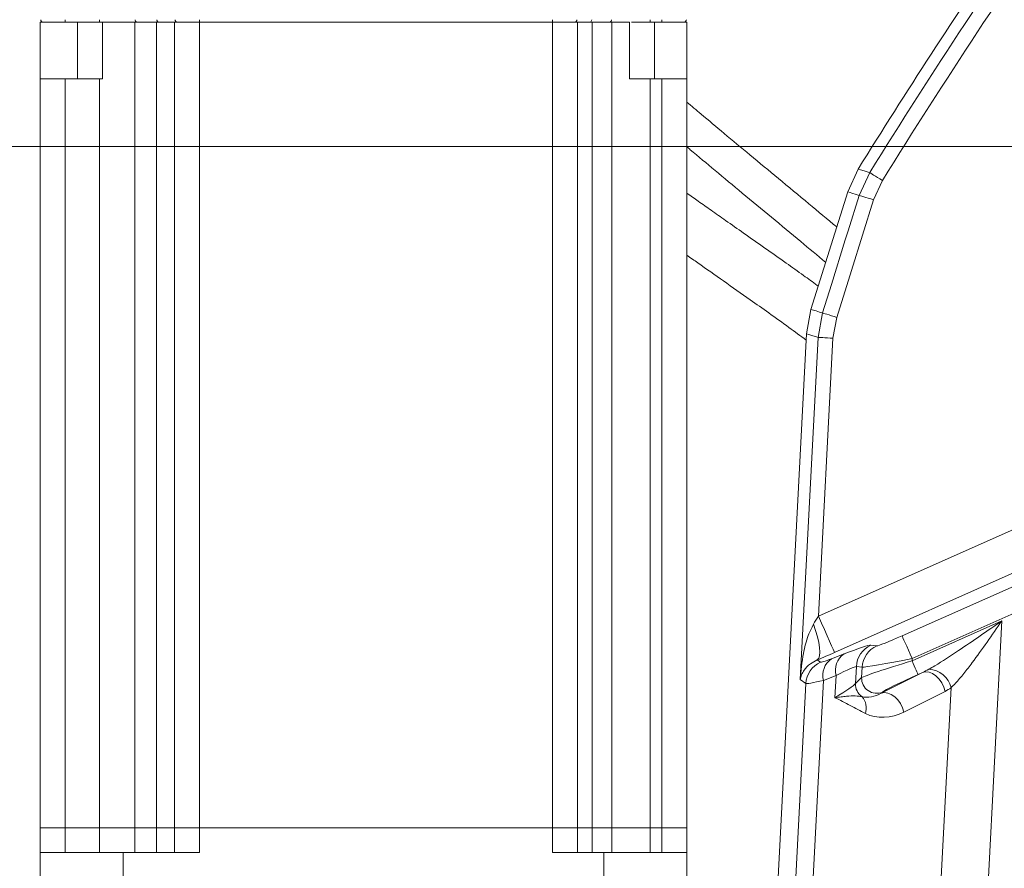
# Model space of a CAD drawing. Header units: millimetres. Extents: x 0 to 8410, y 0 to 5940.
# Tile 153 of 256: x 4901 to 5098, y 1733 to 1904. Entities that reach past the tile are written whole.
import ezdxf

# ---------------------------------------------------------------- set-up
doc = ezdxf.new("R2010")
doc.units = ezdxf.units.MM
doc.header["$LTSCALE"] = 10
doc.styles.add('SLDTEXTSTYLE0', font='TXT', dxfattribs={"width": 0.605})
doc.dimstyles.new('SLDDIMSTYLE0', dxfattribs={"dimtxt": 50, "dimasz": 50, "dimexe": 0, "dimexo": 0.0625, "dimgap": 12.5, "dimtad": 1, "dimtoh": 1, "dimdec": 1, "dimrnd": 1e-09, "dimzin": 12, "dimdsep": 46, "dimtxsty": 'SLDTEXTSTYLE0', "dimsah": 1, "dimcen": 0.09, "dimadec": 0, "dimazin": 0, "dimtfac": 1, "dimtofl": 0, "dimtmove": 0, "dimatfit": 3, "dimfxl": 0, "dimfrac": 2, "dimtolj": 1, "dimtzin": 12, "dimarcsym": 0})

# ---------------------------------------------------------------- blocks, each defined once
blk = doc.blocks.new('*D33')
at = {"color": 7, "linetype": 'Continuous', "lineweight": 0}
for p, q in [((5294.64, 1878.04), (4568.99, 1878.04)), ((4583.99, 1878.04), (4583.99, 1383.04)), ((4955.74, 1383.04), (4568.99, 1383.04))]:
    blk.add_line(p, q, dxfattribs=at)
for points in [[(4583.99, 1878.04), (4576.49, 1828.04), (4591.49, 1828.04)], [(4583.99, 1383.04), (4591.49, 1433.04), (4576.49, 1433.04)]]:
    blk.add_solid(points, dxfattribs=at)
at = {"color": 7, "linetype": 'Continuous', "lineweight": 0, "insert": (4519.54, 1573.26), "char_height": 50, "attachment_point": 1, "rotation": 90, "style": 'SLDTEXTSTYLE0'}
blk.add_mtext('495', dxfattribs=at)
blk = doc.blocks.new('*D34')
at = {"color": 7, "linetype": 'Continuous', "lineweight": 0}
for p, q in [((5294.64, 2973.04), (4568.99, 2973.04)), ((4583.99, 1878.04), (4583.99, 2973.04)), ((5294.64, 1878.04), (4568.99, 1878.04))]:
    blk.add_line(p, q, dxfattribs=at)
for points in [[(4583.99, 2973.04), (4576.49, 2923.04), (4591.49, 2923.04)], [(4583.99, 1878.04), (4591.49, 1928.04), (4576.49, 1928.04)]]:
    blk.add_solid(points, dxfattribs=at)
at = {"color": 7, "linetype": 'Continuous', "lineweight": 0, "insert": (4519.54, 2349.16), "char_height": 50, "attachment_point": 1, "rotation": 90, "style": 'SLDTEXTSTYLE0'}
blk.add_mtext('1095', dxfattribs=at)
blk = doc.blocks.new('*D35')
at = {"color": 7, "linetype": 'Continuous', "lineweight": 0}
for p, q in [((5294.64, 3305.04), (4468.99, 3305.04)), ((4483.99, 3305.04), (4483.99, 1383.04)), ((4955.74, 1383.04), (4468.99, 1383.04))]:
    blk.add_line(p, q, dxfattribs=at)
for points in [[(4483.99, 3305.04), (4476.49, 3255.04), (4491.49, 3255.04)], [(4483.99, 1383.04), (4491.49, 1433.04), (4476.49, 1433.04)]]:
    blk.add_solid(points, dxfattribs=at)
at = {"color": 7, "linetype": 'Continuous', "lineweight": 0, "insert": (4419.54, 2267.66), "char_height": 50, "attachment_point": 1, "rotation": 90, "style": 'SLDTEXTSTYLE0'}
blk.add_mtext('1922', dxfattribs=at)

msp = doc.modelspace()

# ---------------------------------------------------------------- linework, layer by layer
at = {"color": 7, "linetype": 'Continuous', "lineweight": 0}
for p, q in [((4904.640956, 1891.644761), (4904.640956, 1903.044746)), ((4905.237032, 1903.044746), (4904.640956, 1903.044746)), ((4909.640966, 1903.044746), (4905.237032, 1903.044746)), ((4916.574968, 1903.044746), (4909.640966, 1903.044746)), ((4916.791065, 1903.044746), (4916.574968, 1903.044746)), ((4917.140959, 1903.044746), (4917.140959, 1891.644761)), ((4928.040964, 1903.044746), (4923.650427, 1903.044746)), ((4932.237042, 1903.044746), (4928.422449, 1903.044746)), ((4931.640966, 1741.044775), (4931.640966, 1903.044746)), ((4936.640961, 1903.044746), (4932.237042, 1903.044746)), ((5007.640956, 1903.044746), (4936.640961, 1903.044746)), ((5012.044882, 1903.044746), (5007.640956, 1903.044746)), ((5015.153063, 1903.044746), (5012.044882, 1903.044746)), ((5012.640959, 1903.044746), (5012.640959, 1741.044775)), ((5015.309071, 1903.044746), (5015.153063, 1903.044746)), ((5019.585332, 1903.044746), (5015.574289, 1903.044746)), ((5023.140957, 1891.644761), (5023.140957, 1903.044746)), ((5027.269078, 1903.044746), (5023.490382, 1903.044746)), ((5029.640956, 1903.044746), (5027.269078, 1903.044746)), ((5034.044882, 1903.044746), (5029.640956, 1903.044746)), ((5034.640958, 1903.044746), (5034.044882, 1903.044746)), ((5034.640958, 1903.044746), (5034.640958, 1891.644761)), ((4904.640956, 1741.044775), (4904.640956, 1891.644761)), ((4916.574968, 1891.644761), (4909.640966, 1891.644761)), ((4917.140959, 1891.644761), (4916.574968, 1891.644761)), ((5027.269078, 1891.644761), (5029.640956, 1891.644761)), ((5034.640958, 1891.644761), (5034.640958, 1741.044775)), ((5069.069905, 1873.480305), (5066.978311, 1868.90842)), ((5069.071324, 1873.482582), (5069.069906, 1873.480296)), ((5059.596455, 1845.284686), (5066.978307, 1868.90842)), ((5059.596451, 1845.284686), (5058.714891, 1840.374336)), ((5052.217824, 1716.402963), (5058.714757, 1840.371773)), ((5058.714757, 1840.371773), (5058.714891, 1840.374336)), ((4904.640956, 1736.04475), (4904.640956, 1741.044775)), ((4904.640956, 1741.044775), (4909.640966, 1741.044775)), ((4909.640966, 1741.044775), (4916.574968, 1741.044775)), ((4916.574968, 1741.044775), (4923.650427, 1741.044775)), ((4923.650427, 1741.044775), (4928.040964, 1741.044775)), ((4928.040964, 1741.044775), (4931.640966, 1741.044775)), ((4931.640966, 1736.04475), (4931.640966, 1741.044775)), ((4931.640966, 1741.044775), (4936.640961, 1741.044775)), ((4936.640961, 1741.044775), (5007.640956, 1741.044775)), ((5007.640956, 1741.044775), (5012.640959, 1741.044775)), ((5012.640959, 1741.044775), (5012.640959, 1736.04475)), ((5012.640959, 1741.044775), (5015.574289, 1741.044775)), ((5015.574289, 1741.044775), (5019.585332, 1741.044775)), ((5019.585332, 1741.044775), (5027.269078, 1741.044775)), ((5027.269078, 1741.044775), (5029.640956, 1741.044775)), ((5029.640956, 1741.044775), (5034.640958, 1741.044775)), ((5034.640958, 1741.044775), (5034.640958, 1736.04475)), ((4904.640956, 1736.04475), (4904.640956, 1721.044764)), ((4921.308769, 1736.04475), (4904.640956, 1736.04475)), ((4921.308769, 1721.044764), (4921.308769, 1736.04475)), ((4921.308769, 1736.04475), (4936.640961, 1736.04475)), ((5007.640956, 1736.04475), (5017.973145, 1736.04475)), ((5017.973145, 1736.04475), (5017.973145, 1721.044764)), ((5034.640958, 1736.04475), (5017.973145, 1736.04475)), ((5034.640958, 1721.044764), (5034.640958, 1736.04475))]:
    msp.add_line(p, q, dxfattribs=at)
at = {"color": 8, "linetype": 'Continuous', "lineweight": 0}
for p, q in [((4909.640966, 1903.044746), (4909.640966, 1903.536067)), ((4912.140964, 1903.044746), (4912.140964, 1891.644761)), ((4916.574968, 1903.044746), (4916.574968, 1903.536067)), ((4923.650427, 1903.044746), (4923.650427, 1741.044775)), ((4928.040964, 1741.044775), (4928.040964, 1903.044746)), ((4936.640961, 1903.044746), (4936.640961, 1903.536067)), ((4936.640961, 1903.044746), (4936.640961, 1741.044775)), ((5007.640956, 1903.044746), (5007.640956, 1903.536067)), ((5007.640956, 1741.044775), (5007.640956, 1903.044746)), ((5015.574289, 1903.044746), (5015.574289, 1741.044775)), ((5019.585332, 1741.044775), (5019.585332, 1903.044746)), ((5027.269078, 1903.044746), (5027.269078, 1903.536067)), ((5028.14096, 1891.644761), (5028.14096, 1903.044746)), ((5029.640956, 1903.044746), (5029.640956, 1903.536067)), ((4909.640966, 1891.644761), (4909.640966, 1741.044775)), ((4916.574968, 1741.044775), (4916.574968, 1891.644761)), ((5027.269078, 1891.644761), (5027.269078, 1741.044775)), ((5029.640956, 1741.044775), (5029.640956, 1891.644761)), ((5069.299066, 1868.211195), (5071.394803, 1872.787997)), ((5073.939724, 1871.207252), (5072.158104, 1867.317036)), ((5061.020439, 1839.6485), (5061.903773, 1844.564691)), ((5064.762833, 1843.670532), (5064.01222, 1839.49171)), ((5057.413669, 1770.827249), (5061.020439, 1839.6485)), ((5064.01222, 1839.49171), (5061.082652, 1783.59218)), ((5061.082652, 1783.59218), (5111.332848, 1805.964992)), ((5114.582281, 1798.666641), (5064.332085, 1776.293829)), ((5077.906972, 1779.631123), (5118.295814, 1797.613397)), ((5128.95305, 1796.892628), (5079.937866, 1775.069669)), ((5079.913886, 1774.612054), (5097.980047, 1782.655642)), ((5097.980047, 1782.655642), (5093.929697, 1705.370382)), ((5071.650257, 1777.744636), (5072.822357, 1777.624175)), ((5063.712971, 1775.027231), (5066.238509, 1776.000783)), ((5060.870198, 1774.782971), (5061.515862, 1774.339214)), ((5079.937866, 1775.069669), (5079.913886, 1774.612054)), ((5068.715358, 1773.443416), (5068.536324, 1770.027235)), ((5069.887457, 1773.322955), (5068.715358, 1773.443416)), ((5069.777356, 1771.2221), (5069.887457, 1773.322955)), ((5073.718389, 1768.08165), (5082.01473, 1772.268012)), ((5082.01473, 1772.268012), (5081.132421, 1771.875188)), ((5055.626346, 1714.05296), (5058.560455, 1770.039067)), ((5058.560455, 1770.039067), (5057.413669, 1770.827249)), ((5062.104518, 1770.656511), (5059.069889, 1712.752328)), ((5064.630056, 1771.630034), (5062.104518, 1770.656511)), ((5064.630056, 1771.630034), (5064.397329, 1767.189339)), ((5068.536324, 1770.027235), (5069.777356, 1771.2221)), ((5073.975371, 1768.329069), (5073.718389, 1768.08165)), ((5086.550927, 1768.466249), (5078.254586, 1764.279887)), ((5084.42921, 1705.137715), (5087.787589, 1769.219384)), ((4909.640966, 1741.044775), (4909.640966, 1736.04475)), ((4916.574968, 1736.04475), (4916.574968, 1741.044775)), ((4923.650427, 1741.044775), (4923.650427, 1736.04475)), ((4928.040964, 1736.04475), (4928.040964, 1741.044775)), ((4936.640961, 1741.044775), (4936.640961, 1736.04475)), ((5007.640956, 1736.04475), (5007.640956, 1741.044775)), ((5015.574289, 1741.044775), (5015.574289, 1736.04475)), ((5019.585332, 1736.04475), (5019.585332, 1741.044775)), ((5027.269078, 1741.044775), (5027.269078, 1736.04475)), ((5029.640956, 1736.04475), (5029.640956, 1741.044775))]:
    msp.add_line(p, q, dxfattribs=at)
at = {"color": 8, "linetype": 'Continuous', "lineweight": 0, "flags": 128}
for points in [[(4928.422449, 1903.044746), (4928.360699, 1903.054163), (4928.301288, 1903.081998), (4928.246407, 1903.127238), (4928.198157, 1903.188154), (4928.158341, 1903.262481), (4928.128434, 1903.347418), (4928.109584, 1903.439746), (4928.102491, 1903.536067)], [(5069.071324, 1873.48257), (5069.530388, 1873.34539), (5070.305178, 1873.113796), (5071.079971, 1872.882143), (5071.394803, 1872.787997)], [(5073.939724, 1871.207252), (5073.458923, 1871.505901), (5072.995389, 1871.793822), (5072.565777, 1872.060672), (5072.185511, 1872.296855), (5071.868254, 1872.493908), (5071.625398, 1872.644767), (5071.465669, 1872.743979), (5071.394803, 1872.787997)], [(5069.299066, 1868.211195), (5068.67299, 1868.399695), (5067.825844, 1868.654713), (5067.439245, 1868.771062), (5066.978702, 1868.909642)], [(5061.903773, 1844.564691), (5063.694691, 1850.291148), (5066.496881, 1859.251186), (5067.073559, 1861.095116), (5069.299066, 1868.211195)], [(5072.158104, 1867.317036), (5069.932604, 1860.200957), (5067.707101, 1853.084877), (5064.762833, 1843.670532)], [(5072.158104, 1867.317036), (5071.618551, 1867.485777), (5071.098329, 1867.648497), (5070.616079, 1867.799297), (5070.189087, 1867.932841), (5069.832643, 1868.044332), (5069.559524, 1868.129745), (5069.379514, 1868.186042), (5069.299066, 1868.211195)], [(5059.596078, 1845.283523), (5060.627835, 1844.962195), (5061.339112, 1844.740615), (5061.592741, 1844.661609), (5061.903773, 1844.564691)], [(5064.762833, 1843.670532), (5064.223232, 1843.839273), (5063.702965, 1844.001994), (5063.220685, 1844.152823), (5062.793674, 1844.286368), (5062.437227, 1844.397828), (5062.16413, 1844.483242), (5061.984161, 1844.539538), (5061.903773, 1844.564691)], [(5061.020439, 1839.6485), (5060.708111, 1839.74652), (5059.939252, 1839.98774), (5059.170386, 1840.228901), (5058.714757, 1840.371773)], [(5064.01222, 1839.49171), (5063.446997, 1839.521334), (5062.902072, 1839.549884), (5062.397024, 1839.576349), (5061.949989, 1839.599774), (5061.577024, 1839.619324), (5061.291525, 1839.634285), (5061.103748, 1839.644119), (5061.020439, 1839.6485)], [(5064.332085, 1776.293829), (5064.241597, 1776.497051), (5064.037653, 1776.955113), (5063.727567, 1777.651593), (5063.322483, 1778.561428), (5062.836951, 1779.651955), (5062.288405, 1780.883983), (5061.696554, 1782.213316), (5061.082652, 1783.59218)], [(5060.870198, 1774.782971), (5061.143549, 1775.11017), (5061.312245, 1775.644467), (5061.371269, 1776.370004), (5061.318869, 1777.265206), (5061.156602, 1778.303519), (5060.889291, 1779.454038), (5060.524871, 1780.682609), (5060.074175, 1781.952754)], [(5079.937866, 1775.069669), (5079.55418, 1775.931433), (5079.184269, 1776.762262), (5078.841431, 1777.532295), (5078.537973, 1778.213874), (5078.284794, 1778.782532), (5078.09099, 1779.217825), (5077.963525, 1779.504106), (5077.906972, 1779.631123)], [(5081.132421, 1771.875188), (5081.098491, 1771.951393), (5081.022011, 1772.123173), (5080.90573, 1772.384331), (5080.753824, 1772.725538), (5080.571746, 1773.134485), (5080.366043, 1773.596511), (5080.144098, 1774.094984), (5079.913886, 1774.612054)], [(5086.550927, 1768.466249), (5086.285876, 1769.343928), (5085.87691, 1770.182207), (5085.346265, 1770.935431), (5084.7228, 1771.562681), (5084.04042, 1772.029862), (5083.336236, 1772.311524), (5082.64854, 1772.392377), (5082.01473, 1772.268012)], [(5078.254586, 1764.279887), (5077.989535, 1765.157566), (5077.580569, 1765.995816), (5077.049924, 1766.749069), (5076.426459, 1767.376319), (5075.744079, 1767.84347), (5075.039895, 1768.125162), (5074.352199, 1768.206015), (5073.718389, 1768.08165)]]:
    msp.add_lwpolyline(points, dxfattribs=at)
at = {"color": 8, "linetype": 'Continuous', "lineweight": 0}
for centre, radius, start, end in [((6173.718972, 1188.096869), 1297.659625, 141.873262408, 148.154174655), ((6173.718972, 1188.096869), 1294.663737, 141.873262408, 148.154174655), ((4924.158407, 1903.479809), 0.443524, 172.71285924, 258.79070363), ((5015.066508, 1903.479652), 0.443436, 281.25602476, 7.30911173), ((5019.062164, 1903.491505), 0.451485, 278.2970007, 5.66427094), ((5073.714858, 1773.183963), 5.006228, 114.35609689, 177.02925556), ((5074.886957, 1773.063502), 5.006228, 114.35609689, 177.02925556), ((5068.53916, 1772.672801), 4.045795, 124.65629377, 194.93605887), ((5063.560918, 1769.768017), 5.007804, 114.10272428, 176.89732008), ((5066.013536, 1771.699287), 4.045714, 124.6556077, 194.93649169), ((5083.065403, 1768.069871), 4.860085, 13.6813123, 87.29941873), ((5071.555727, 1769.910551), 3.021656, 177.78691666, 235.48264518), ((5072.789163, 1771.100127), 3.014275, 177.68089589, 293.17434347), ((5067.219087, 1765.119895), 3.49025, 341.30676407, 41.24272789)]:
    msp.add_arc(centre, radius, start, end, dxfattribs=at)
at = {"color": 7, "linetype": 'Continuous', "lineweight": 0}
for centre, radius, start, end in [((6173.718972, 1188.096869), 1300, 145.766516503, 148.182201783), ((4905.237038, 1903.544765), 0.5, 181, 270), ((4932.237038, 1903.544765), 0.5, 181, 270), ((5012.04488, 1903.544765), 0.5, 270, 359), ((5034.04488, 1903.544765), 0.5, 270, 359)]:
    msp.add_arc(centre, radius, start, end, dxfattribs=at)
at = {"color": 8, "linetype": 'Continuous', "lineweight": 0}
for centre, major_axis, ratio, start_param, end_param in [((5061.116512, 1784.238283), (3.279031, 5.476098), 0.0476443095, 4.3105526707, 4.6226942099), ((5077.922363, 1779.924819), (5.12539, 2.288808), 0.0466691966, 3.222472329, 4.6885489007), ((5051.250235, 1768.542023), (20.501561, 9.155234), 0.0466691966, 0.0808796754, 0.7302883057), ((5064.365946, 1776.939936), (11.275859, 5.035378), 0.0466691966, 4.3764073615, 4.6885489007), ((5069.70828, 1778.010743), (8.200625, 3.662093), 0.0466691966, 3.1701124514, 3.8718809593), ((5079.892337, 1774.200896), (10.172376, 3.043535), 0.0365202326, 1.5577518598, 3.0238284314), ((5079.953259, 1775.363351), (10.119485, 2.022794), 0.0276154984, 3.239271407, 4.7053479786), ((5053.281131, 1763.980555), (15.504666, 9.428154), 0.0535876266, 0.0681767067, 0.7175853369), ((5081.110875, 1771.464016), (7.175546, 3.204332), 0.0466691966, 1.5469562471, 3.0130328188), ((5083.697216, 1776.29651), (6.88293, 4.659604), 0.3204543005, 4.2575391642, 4.4415325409), ((5071.739176, 1773.449275), (13.195065, 3.394929), 0.0329524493, 3.1836081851, 3.8853766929), ((5053.167365, 1761.809772), (15.453522, 8.402983), 0.0513249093, 5.4975716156, 6.1469802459), ((5072.123914, 1770.456571), (3.795871, 1.882616), 0.6719592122, 3.7842566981, 4.8005861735), ((5086.608695, 1776.143925), (4.739414, 7.886621), 0.6101748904, 3.9108156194, 4.0948089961), ((5075.035393, 1770.303987), (7.490896, 3.286731), 0.8342195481, 3.7605884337, 4.776917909)]:
    msp.add_ellipse(centre, major_axis=major_axis, ratio=ratio, start_param=start_param, end_param=end_param, dxfattribs=at)
at = {"color": 7, "linetype": 'Continuous', "lineweight": 0}
for points, knots in [([(4917.140959, 1903.044746), (4917.130146, 1903.044746), (4917.119229, 1903.044746), (4916.75345, 1903.044746), (4916.749982, 1903.044746)], [0, 0, 0, 0, 0.9905196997, 1, 1, 1, 1]), ([(4923.650427, 1903.044746), (4922.700002, 1903.044746), (4920.799149, 1903.044746), (4918.360356, 1903.044746), (4917.140959, 1903.044746)], [0, 0, 0, 0, 0.4999995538, 1, 1, 1, 1]), ([(4931.640966, 1903.044746), (4931.5949, 1903.044746), (4931.502768, 1903.044746), (4930.75967, 1903.044746), (4929.636654, 1903.044746), (4928.57286, 1903.044746), (4928.040964, 1903.044746)], [0, 0, 0, 0, 0.2500000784, 0.4999998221, 0.7500004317, 1, 1, 1, 1]), ([(4936.640961, 1903.044746), (4935.985777, 1903.044746), (4934.675405, 1903.044746), (4933.022678, 1903.044746), (4931.866425, 1903.044746), (4931.716119, 1903.044746), (4931.640966, 1903.044746)], [0, 0, 0, 0, 0.2499992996, 0.500000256, 0.7500004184, 1, 1, 1, 1]), ([(5012.640959, 1903.044746), (5012.565803, 1903.044746), (5012.41549, 1903.044746), (5011.25924, 1903.044746), (5009.606516, 1903.044746), (5008.296143, 1903.044746), (5007.640956, 1903.044746)], [0, 0, 0, 0, 0.2499996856, 0.4999997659, 0.7499998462, 1, 1, 1, 1]), ([(5015.574289, 1903.044746), (5015.136799, 1903.044746), (5014.261818, 1903.044746), (5013.351582, 1903.044746), (5012.751976, 1903.044746), (5012.677964, 1903.044746), (5012.640959, 1903.044746)], [0, 0, 0, 0, 0.2499996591, 0.4999996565, 0.7500000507, 1, 1, 1, 1]), ([(5023.140957, 1903.044746), (5022.471732, 1903.044746), (5021.133282, 1903.044746), (5020.101315, 1903.044746), (5019.585332, 1903.044746)], [0, 0, 0, 0, 0.5000005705, 1, 1, 1, 1]), ([(4909.640966, 1891.644761), (4908.985777, 1891.644761), (4907.675404, 1891.644761), (4906.022679, 1891.644761), (4904.866433, 1891.644761), (4904.716115, 1891.644761), (4904.640956, 1891.644761)], [0, 0, 0, 0, 0.250001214, 0.5000001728, 0.7500001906, 1, 1, 1, 1]), ([(5027.269078, 1891.644761), (5026.557248, 1891.644761), (5025.133589, 1891.644761), (5023.805168, 1891.644761), (5023.140957, 1891.644761)], [0, 0, 0, 0, 0.50000039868, 1, 1, 1, 1]), ([(5029.640956, 1891.644761), (5030.296142, 1891.644761), (5031.606514, 1891.644761), (5033.259241, 1891.644761), (5034.41549, 1891.644761), (5034.565802, 1891.644761), (5034.640958, 1891.644761)], [0, 0, 0, 0, 0.25000029, 0.5000001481, 0.7500002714, 1, 1, 1, 1]), ([(5064.775834, 1861.859963), (5062.907275, 1863.41278), (5059.013409, 1866.648676), (5053.169634, 1871.491271), (5047.47415, 1876.219467), (5042.287977, 1880.542035), (5038.053107, 1884.087653), (5035.591904, 1886.167201), (5034.640958, 1886.970684)], [0, 0, 0, 0, 0.18582635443, 0.38724114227, 0.57529826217, 0.74730304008, 0.90236444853, 1, 1, 1, 1]), ([(5034.640958, 1877.956912), (5034.863512, 1877.769672), (5036.726903, 1876.201955), (5040.445084, 1873.10156), (5045.893376, 1868.569749), (5051.652104, 1863.795286), (5057.266374, 1859.142049), (5060.881204, 1856.132227), (5062.551485, 1854.741499)], [0, 0, 0, 0, 0.0244706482, 0.2048868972, 0.3999770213, 0.6083866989, 0.8190498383, 1, 1, 1, 1]), ([(5061.060795, 1849.970922), (5060.995283, 1850.018603), (5060.020151, 1850.728318), (5057.870542, 1852.271566), (5054.364585, 1854.773833), (5050.34498, 1857.614359), (5046.282335, 1860.469829), (5042.669479, 1863.002761), (5039.628405, 1865.134378), (5037.028281, 1866.957799), (5035.407783, 1868.096989), (5034.640958, 1868.636057)], [0, 0, 0, 0, 0.0077053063, 0.1146906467, 0.2487760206, 0.4109520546, 0.5717989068, 0.707730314, 0.8175811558, 0.9136789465, 1, 1, 1, 1]), ([(5034.640958, 1856.174752), (5035.37674, 1855.65902), (5037.842996, 1853.930342), (5042.103796, 1850.943271), (5046.858964, 1847.592125), (5051.236605, 1844.47812), (5055.010278, 1841.770314), (5057.49291, 1839.946178), (5058.647973, 1839.097485)], [0, 0, 0, 0, 0.0902509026, 0.3025108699, 0.5236723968, 0.6784201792, 0.850382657, 1, 1, 1, 1])]:
    msp.add_open_spline(points, degree=3, knots=knots, dxfattribs=at)
at = {"color": 8, "linetype": 'Continuous', "lineweight": 0}
for points, knots in [([(5057.413669, 1770.827249), (5057.414166, 1770.834759), (5057.531092, 1772.600728), (5057.925315, 1775.592985), (5058.778759, 1779.352923), (5059.709026, 1781.219919), (5060.074175, 1781.952754)], [0, 0, 0, 0, 0.0019708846, 0.4634366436, 0.7893875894, 1, 1, 1, 1]), ([(5083.294393, 1772.924558), (5083.685181, 1773.148153), (5085.669436, 1774.283479), (5089.117455, 1776.565019), (5093.610233, 1779.619341), (5096.515804, 1781.640412), (5097.972725, 1782.650565), (5097.980047, 1782.655642)], [0, 0, 0, 0, 0.0798205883, 0.4052958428, 0.7018467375, 0.9985016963, 1, 1, 1, 1]), ([(5097.980047, 1782.655642), (5097.975105, 1782.648549), (5096.979656, 1781.21973), (5094.996011, 1778.366655), (5092.444586, 1774.816854), (5090.329085, 1772.044795), (5088.916819, 1770.342375), (5088.070521, 1769.500752), (5087.787589, 1769.219384)], [0, 0, 0, 0, 0.00147249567, 0.29662327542, 0.59142552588, 0.75497688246, 0.91808467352, 1, 1, 1, 1]), ([(5060.870198, 1774.782971), (5060.376855, 1774.531561), (5059.120623, 1773.891378), (5058.273161, 1772.858935), (5057.6644, 1771.794362), (5057.474615, 1771.153631), (5057.414155, 1770.829852), (5057.413669, 1770.827249)], [0, 0, 0, 0, 0.2102184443, 0.5352934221, 0.7656968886, 0.9981165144, 1, 1, 1, 1]), ([(5064.397329, 1767.189339), (5064.403483, 1767.190273), (5064.62093, 1767.223286), (5065.041619, 1767.284736), (5065.837628, 1767.388071), (5067.076766, 1767.517333), (5068.576425, 1767.582116), (5069.421036, 1767.474613), (5069.843488, 1767.420843)], [0, 0, 0, 0, 0.0025790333, 0.0911283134, 0.1795525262, 0.355436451, 0.6776068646, 1, 1, 1, 1]), ([(5070.52522, 1764.001265), (5069.511177, 1764.549211), (5067.483604, 1765.644826), (5065.447144, 1766.740371), (5064.402415, 1767.187164), (5064.397329, 1767.189339)], [0, 0, 0, 0, 0.4989062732, 0.9975609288, 1, 1, 1, 1])]:
    msp.add_open_spline(points, degree=3, knots=knots, dxfattribs=at)

# ---------------------------------------------------------------- dimensions: what is measured, and where the dimension line sits
at = {"color": 7, "linetype": 'Continuous', "lineweight": 0}
for base, p1, p2, picture, middle in [((4483.989117, 1383.044765), (5294.640959, 3305.044765), (4955.741815, 1383.044765), '*D35', (4483.989117, 2344.044765)), ((4583.989117, 2973.044765), (5294.640959, 1878.044765), (5294.640959, 2973.044765), '*D34', (4583.989117, 2425.544765)), ((4583.989117, 1383.044765), (5294.640959, 1878.044765), (4955.741815, 1383.044765), '*D33', (4583.989117, 1630.544765))]:
    dim = msp.add_linear_dim(base=base, p1=p1, p2=p2, angle=90, dimstyle='SLDDIMSTYLE0', dxfattribs=at)
    dim.commit()
    dim.dimension.update_dxf_attribs({"geometry": picture, "text_midpoint": middle, "dimtype": 160})

doc.saveas('drawing.dxf')
